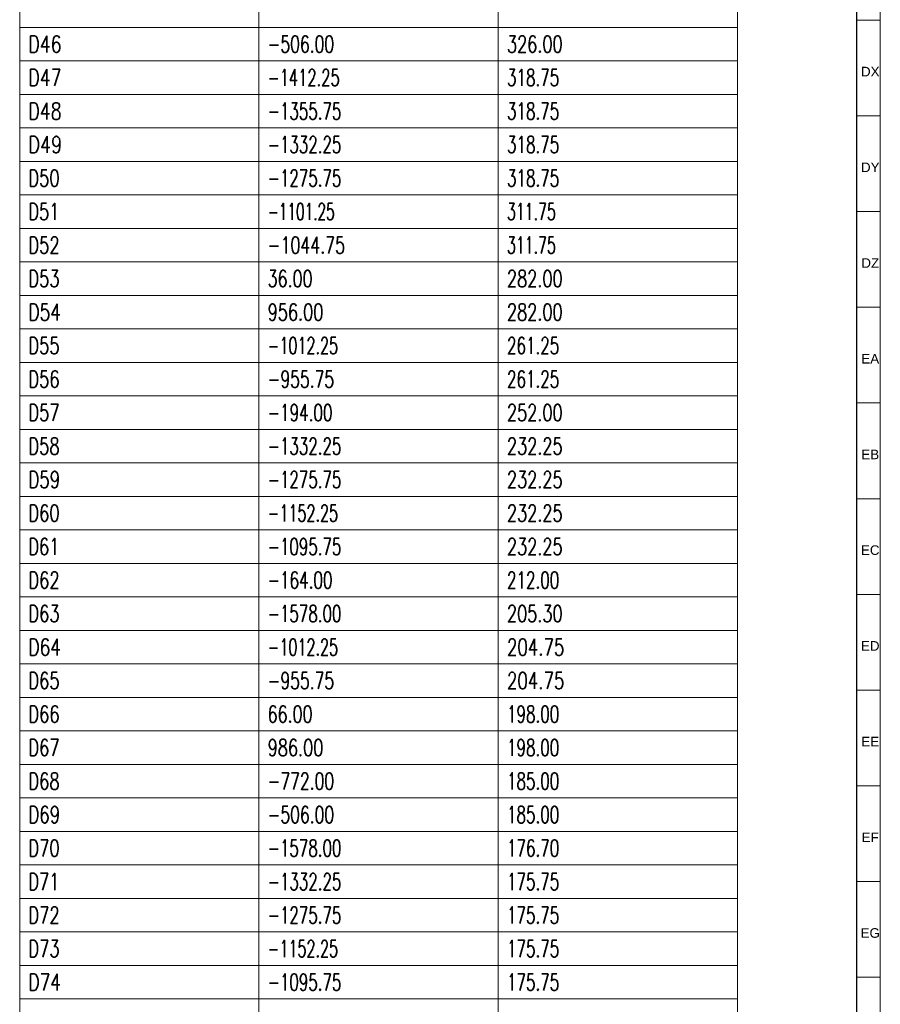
# Model space of a CAD drawing. Header units: millimetres. Extents: x -34 to 6620, y -230 to 4700.
# Tile 157 of 189: x 6438 to 6618, y 2144 to 2350. Entities that reach past the tile are written whole.
import ezdxf

# ---------------------------------------------------------------- set-up
doc = ezdxf.new("R2010")
doc.units = ezdxf.units.MM
doc.layers.add('1', color=7, linetype='Continuous', true_color=0xffffff)
doc.styles.add('Arial Unicode MS', font='Arial Unicode MS')
doc.styles.add('latin_extended', font='simplex.shx')

# ---------------------------------------------------------------- blocks, each defined once
blk = doc.blocks.new('TabularNote3')
at = {"layer": '1', "color": 163, "linetype": 'Continuous', "lineweight": 18}
for p, q in [((6438.170042, 2355.48561), (6438.170042, 2348.48561)), ((6488.170042, 2355.48561), (6488.170042, 2348.48561)), ((6538.170042, 2355.48561), (6538.170042, 2348.48561)), ((6588.170042, 2355.48561), (6588.170042, 2348.48561)), ((6438.170042, 2348.48561), (6488.170042, 2348.48561)), ((6438.170042, 2348.48561), (6438.170042, 2341.48561)), ((6488.170042, 2348.48561), (6538.170042, 2348.48561)), ((6488.170042, 2348.48561), (6488.170042, 2341.48561)), ((6538.170042, 2348.48561), (6588.170042, 2348.48561)), ((6538.170042, 2348.48561), (6538.170042, 2341.48561)), ((6588.170042, 2348.48561), (6588.170042, 2341.48561)), ((6438.170042, 2341.48561), (6488.170042, 2341.48561)), ((6438.170042, 2341.48561), (6438.170042, 2334.48561)), ((6488.170042, 2341.48561), (6538.170042, 2341.48561)), ((6488.170042, 2341.48561), (6488.170042, 2334.48561)), ((6538.170042, 2341.48561), (6588.170042, 2341.48561)), ((6538.170042, 2341.48561), (6538.170042, 2334.48561)), ((6588.170042, 2341.48561), (6588.170042, 2334.48561)), ((6438.170042, 2334.48561), (6488.170042, 2334.48561)), ((6438.170042, 2334.48561), (6438.170042, 2327.48561)), ((6488.170042, 2334.48561), (6538.170042, 2334.48561)), ((6488.170042, 2334.48561), (6488.170042, 2327.48561)), ((6538.170042, 2334.48561), (6588.170042, 2334.48561)), ((6538.170042, 2334.48561), (6538.170042, 2327.48561)), ((6588.170042, 2334.48561), (6588.170042, 2327.48561)), ((6438.170042, 2327.48561), (6488.170042, 2327.48561)), ((6438.170042, 2327.48561), (6438.170042, 2320.48561)), ((6488.170042, 2327.48561), (6538.170042, 2327.48561)), ((6488.170042, 2327.48561), (6488.170042, 2320.48561)), ((6538.170042, 2327.48561), (6588.170042, 2327.48561)), ((6538.170042, 2327.48561), (6538.170042, 2320.48561)), ((6588.170042, 2327.48561), (6588.170042, 2320.48561)), ((6438.170042, 2320.48561), (6488.170042, 2320.48561)), ((6438.170042, 2320.48561), (6438.170042, 2313.48561)), ((6488.170042, 2320.48561), (6538.170042, 2320.48561)), ((6488.170042, 2320.48561), (6488.170042, 2313.48561)), ((6538.170042, 2320.48561), (6588.170042, 2320.48561)), ((6538.170042, 2320.48561), (6538.170042, 2313.48561)), ((6588.170042, 2320.48561), (6588.170042, 2313.48561)), ((6438.170042, 2313.48561), (6488.170042, 2313.48561)), ((6438.170042, 2313.48561), (6438.170042, 2306.48561)), ((6488.170042, 2313.48561), (6538.170042, 2313.48561)), ((6488.170042, 2313.48561), (6488.170042, 2306.48561)), ((6538.170042, 2313.48561), (6588.170042, 2313.48561)), ((6538.170042, 2313.48561), (6538.170042, 2306.48561)), ((6588.170042, 2313.48561), (6588.170042, 2306.48561)), ((6438.170042, 2306.48561), (6488.170042, 2306.48561)), ((6438.170042, 2306.48561), (6438.170042, 2299.48561)), ((6488.170042, 2306.48561), (6538.170042, 2306.48561)), ((6488.170042, 2306.48561), (6488.170042, 2299.48561)), ((6538.170042, 2306.48561), (6588.170042, 2306.48561)), ((6538.170042, 2306.48561), (6538.170042, 2299.48561)), ((6588.170042, 2306.48561), (6588.170042, 2299.48561)), ((6438.170042, 2299.48561), (6488.170042, 2299.48561)), ((6438.170042, 2299.48561), (6438.170042, 2292.48561)), ((6488.170042, 2299.48561), (6538.170042, 2299.48561)), ((6488.170042, 2299.48561), (6488.170042, 2292.48561)), ((6538.170042, 2299.48561), (6588.170042, 2299.48561)), ((6538.170042, 2299.48561), (6538.170042, 2292.48561)), ((6588.170042, 2299.48561), (6588.170042, 2292.48561)), ((6438.170042, 2292.48561), (6488.170042, 2292.48561)), ((6438.170042, 2292.48561), (6438.170042, 2285.48561)), ((6488.170042, 2292.48561), (6538.170042, 2292.48561)), ((6488.170042, 2292.48561), (6488.170042, 2285.48561)), ((6538.170042, 2292.48561), (6588.170042, 2292.48561)), ((6538.170042, 2292.48561), (6538.170042, 2285.48561)), ((6588.170042, 2292.48561), (6588.170042, 2285.48561)), ((6438.170042, 2285.48561), (6488.170042, 2285.48561)), ((6438.170042, 2285.48561), (6438.170042, 2278.48561)), ((6488.170042, 2285.48561), (6538.170042, 2285.48561)), ((6488.170042, 2285.48561), (6488.170042, 2278.48561)), ((6538.170042, 2285.48561), (6588.170042, 2285.48561)), ((6538.170042, 2285.48561), (6538.170042, 2278.48561)), ((6588.170042, 2285.48561), (6588.170042, 2278.48561)), ((6438.170042, 2278.48561), (6488.170042, 2278.48561)), ((6438.170042, 2278.48561), (6438.170042, 2271.48561)), ((6488.170042, 2278.48561), (6538.170042, 2278.48561)), ((6488.170042, 2278.48561), (6488.170042, 2271.48561)), ((6538.170042, 2278.48561), (6588.170042, 2278.48561)), ((6538.170042, 2278.48561), (6538.170042, 2271.48561)), ((6588.170042, 2278.48561), (6588.170042, 2271.48561)), ((6438.170042, 2271.48561), (6488.170042, 2271.48561)), ((6438.170042, 2271.48561), (6438.170042, 2264.48561)), ((6488.170042, 2271.48561), (6538.170042, 2271.48561)), ((6488.170042, 2271.48561), (6488.170042, 2264.48561)), ((6538.170042, 2271.48561), (6588.170042, 2271.48561)), ((6538.170042, 2271.48561), (6538.170042, 2264.48561)), ((6588.170042, 2271.48561), (6588.170042, 2264.48561)), ((6438.170042, 2264.48561), (6488.170042, 2264.48561)), ((6438.170042, 2264.48561), (6438.170042, 2257.48561)), ((6488.170042, 2264.48561), (6538.170042, 2264.48561)), ((6488.170042, 2264.48561), (6488.170042, 2257.48561)), ((6538.170042, 2264.48561), (6588.170042, 2264.48561)), ((6538.170042, 2264.48561), (6538.170042, 2257.48561)), ((6588.170042, 2264.48561), (6588.170042, 2257.48561)), ((6438.170042, 2257.48561), (6488.170042, 2257.48561)), ((6438.170042, 2257.48561), (6438.170042, 2250.48561)), ((6488.170042, 2257.48561), (6538.170042, 2257.48561)), ((6488.170042, 2257.48561), (6488.170042, 2250.48561)), ((6538.170042, 2257.48561), (6588.170042, 2257.48561)), ((6538.170042, 2257.48561), (6538.170042, 2250.48561)), ((6588.170042, 2257.48561), (6588.170042, 2250.48561)), ((6438.170042, 2250.48561), (6488.170042, 2250.48561)), ((6438.170042, 2250.48561), (6438.170042, 2243.48561)), ((6488.170042, 2250.48561), (6538.170042, 2250.48561)), ((6488.170042, 2250.48561), (6488.170042, 2243.48561)), ((6538.170042, 2250.48561), (6588.170042, 2250.48561)), ((6538.170042, 2250.48561), (6538.170042, 2243.48561)), ((6588.170042, 2250.48561), (6588.170042, 2243.48561)), ((6438.170042, 2243.48561), (6488.170042, 2243.48561)), ((6438.170042, 2243.48561), (6438.170042, 2236.48561)), ((6488.170042, 2243.48561), (6538.170042, 2243.48561)), ((6488.170042, 2243.48561), (6488.170042, 2236.48561)), ((6538.170042, 2243.48561), (6588.170042, 2243.48561)), ((6538.170042, 2243.48561), (6538.170042, 2236.48561)), ((6588.170042, 2243.48561), (6588.170042, 2236.48561)), ((6438.170042, 2236.48561), (6488.170042, 2236.48561)), ((6438.170042, 2236.48561), (6438.170042, 2229.48561)), ((6488.170042, 2236.48561), (6538.170042, 2236.48561)), ((6488.170042, 2236.48561), (6488.170042, 2229.48561)), ((6538.170042, 2236.48561), (6588.170042, 2236.48561)), ((6538.170042, 2236.48561), (6538.170042, 2229.48561)), ((6588.170042, 2236.48561), (6588.170042, 2229.48561)), ((6438.170042, 2229.48561), (6488.170042, 2229.48561)), ((6438.170042, 2229.48561), (6438.170042, 2222.48561)), ((6488.170042, 2229.48561), (6538.170042, 2229.48561)), ((6488.170042, 2229.48561), (6488.170042, 2222.48561)), ((6538.170042, 2229.48561), (6588.170042, 2229.48561)), ((6538.170042, 2229.48561), (6538.170042, 2222.48561)), ((6588.170042, 2229.48561), (6588.170042, 2222.48561)), ((6438.170042, 2222.48561), (6488.170042, 2222.48561)), ((6438.170042, 2222.48561), (6438.170042, 2215.48561)), ((6488.170042, 2222.48561), (6538.170042, 2222.48561)), ((6488.170042, 2222.48561), (6488.170042, 2215.48561)), ((6538.170042, 2222.48561), (6588.170042, 2222.48561)), ((6538.170042, 2222.48561), (6538.170042, 2215.48561)), ((6588.170042, 2222.48561), (6588.170042, 2215.48561)), ((6438.170042, 2215.48561), (6488.170042, 2215.48561)), ((6438.170042, 2215.48561), (6438.170042, 2208.48561)), ((6488.170042, 2215.48561), (6538.170042, 2215.48561)), ((6488.170042, 2215.48561), (6488.170042, 2208.48561)), ((6538.170042, 2215.48561), (6588.170042, 2215.48561)), ((6538.170042, 2215.48561), (6538.170042, 2208.48561)), ((6588.170042, 2215.48561), (6588.170042, 2208.48561)), ((6438.170042, 2208.48561), (6488.170042, 2208.48561)), ((6438.170042, 2208.48561), (6438.170042, 2201.48561)), ((6488.170042, 2208.48561), (6538.170042, 2208.48561)), ((6488.170042, 2208.48561), (6488.170042, 2201.48561)), ((6538.170042, 2208.48561), (6588.170042, 2208.48561)), ((6538.170042, 2208.48561), (6538.170042, 2201.48561)), ((6588.170042, 2208.48561), (6588.170042, 2201.48561)), ((6438.170042, 2201.48561), (6488.170042, 2201.48561)), ((6438.170042, 2201.48561), (6438.170042, 2194.48561)), ((6488.170042, 2201.48561), (6538.170042, 2201.48561)), ((6488.170042, 2201.48561), (6488.170042, 2194.48561)), ((6538.170042, 2201.48561), (6588.170042, 2201.48561)), ((6538.170042, 2201.48561), (6538.170042, 2194.48561)), ((6588.170042, 2201.48561), (6588.170042, 2194.48561)), ((6438.170042, 2194.48561), (6488.170042, 2194.48561)), ((6438.170042, 2194.48561), (6438.170042, 2187.48561)), ((6488.170042, 2194.48561), (6538.170042, 2194.48561)), ((6488.170042, 2194.48561), (6488.170042, 2187.48561)), ((6538.170042, 2194.48561), (6588.170042, 2194.48561)), ((6538.170042, 2194.48561), (6538.170042, 2187.48561)), ((6588.170042, 2194.48561), (6588.170042, 2187.48561)), ((6438.170042, 2187.48561), (6488.170042, 2187.48561)), ((6438.170042, 2187.48561), (6438.170042, 2180.48561)), ((6488.170042, 2187.48561), (6538.170042, 2187.48561)), ((6488.170042, 2187.48561), (6488.170042, 2180.48561)), ((6538.170042, 2187.48561), (6588.170042, 2187.48561)), ((6538.170042, 2187.48561), (6538.170042, 2180.48561)), ((6588.170042, 2187.48561), (6588.170042, 2180.48561)), ((6438.170042, 2180.48561), (6488.170042, 2180.48561)), ((6438.170042, 2180.48561), (6438.170042, 2173.48561)), ((6488.170042, 2180.48561), (6538.170042, 2180.48561)), ((6488.170042, 2180.48561), (6488.170042, 2173.48561)), ((6538.170042, 2180.48561), (6588.170042, 2180.48561)), ((6538.170042, 2180.48561), (6538.170042, 2173.48561)), ((6588.170042, 2180.48561), (6588.170042, 2173.48561)), ((6438.170042, 2173.48561), (6488.170042, 2173.48561)), ((6438.170042, 2173.48561), (6438.170042, 2166.48561)), ((6488.170042, 2173.48561), (6538.170042, 2173.48561)), ((6488.170042, 2173.48561), (6488.170042, 2166.48561)), ((6538.170042, 2173.48561), (6588.170042, 2173.48561)), ((6538.170042, 2173.48561), (6538.170042, 2166.48561)), ((6588.170042, 2173.48561), (6588.170042, 2166.48561)), ((6438.170042, 2166.48561), (6488.170042, 2166.48561)), ((6438.170042, 2166.48561), (6438.170042, 2159.48561)), ((6488.170042, 2166.48561), (6538.170042, 2166.48561)), ((6488.170042, 2166.48561), (6488.170042, 2159.48561)), ((6538.170042, 2166.48561), (6588.170042, 2166.48561)), ((6538.170042, 2166.48561), (6538.170042, 2159.48561)), ((6588.170042, 2166.48561), (6588.170042, 2159.48561)), ((6438.170042, 2159.48561), (6488.170042, 2159.48561)), ((6438.170042, 2159.48561), (6438.170042, 2152.48561)), ((6488.170042, 2159.48561), (6538.170042, 2159.48561)), ((6488.170042, 2159.48561), (6488.170042, 2152.48561)), ((6538.170042, 2159.48561), (6588.170042, 2159.48561)), ((6538.170042, 2159.48561), (6538.170042, 2152.48561)), ((6588.170042, 2159.48561), (6588.170042, 2152.48561)), ((6438.170042, 2152.48561), (6488.170042, 2152.48561)), ((6438.170042, 2152.48561), (6438.170042, 2145.48561)), ((6488.170042, 2152.48561), (6538.170042, 2152.48561)), ((6488.170042, 2152.48561), (6488.170042, 2145.48561)), ((6538.170042, 2152.48561), (6588.170042, 2152.48561)), ((6538.170042, 2152.48561), (6538.170042, 2145.48561)), ((6588.170042, 2152.48561), (6588.170042, 2145.48561)), ((6438.170042, 2145.48561), (6488.170042, 2145.48561)), ((6438.170042, 2145.48561), (6438.170042, 2138.48561)), ((6488.170042, 2145.48561), (6538.170042, 2145.48561)), ((6488.170042, 2145.48561), (6488.170042, 2138.48561)), ((6538.170042, 2145.48561), (6588.170042, 2145.48561)), ((6538.170042, 2145.48561), (6538.170042, 2138.48561)), ((6588.170042, 2145.48561), (6588.170042, 2138.48561))]:
    blk.add_line(p, q, dxfattribs=at)
at = {"layer": '1', "color": 2, "linetype": 'Continuous', "lineweight": 13, "char_height": 3.5, "attachment_point": 4, "line_spacing_factor": 0.963855, "style": 'latin_extended'}
for s, insert in [('\\W0.7581;D46', (6439.987542, 2344.98561)), ('\\W0.6809;-506.00', (6489.987542, 2344.98561)), ('\\W0.7053;326.00', (6539.987542, 2344.98561)), ('\\W0.7581;D47', (6439.987542, 2337.98561)), ('\\W0.6434;-1412.25', (6489.987542, 2337.98561)), ('\\W0.6624;318.75', (6539.987542, 2337.98561)), ('\\W0.7581;D48', (6439.987542, 2330.98561)), ('\\W0.6584;-1355.75', (6489.987542, 2330.98561)), ('\\W0.6624;318.75', (6539.987542, 2330.98561)), ('\\W0.7714;D49', (6439.987542, 2323.98561)), ('\\W0.6584;-1332.25', (6489.987542, 2323.98561)), ('\\W0.6624;318.75', (6539.987542, 2323.98561)), ('\\W0.7128;D50', (6439.987542, 2316.98561)), ('\\W0.6584;-1275.75', (6489.987542, 2316.98561)), ('\\W0.6624;318.75', (6539.987542, 2316.98561)), ('\\W0.7067;D51', (6439.987542, 2309.98561)), ('\\W0.5983;-1101.25', (6489.987542, 2309.98561)), ('\\W0.6195;311.75', (6539.987542, 2309.98561)), ('\\W0.7128;D52', (6439.987542, 2302.98561)), ('\\W0.6906;-1044.75', (6489.987542, 2302.98561)), ('\\W0.6195;311.75', (6539.987542, 2302.98561)), ('\\W0.7128;D53', (6439.987542, 2295.98561)), ('\\W0.6940;36.00', (6489.987542, 2295.98561)), ('\\W0.7053;282.00', (6539.987542, 2295.98561)), ('\\W0.7452;D54', (6439.987542, 2288.98561)), ('\\W0.7053;956.00', (6489.987542, 2288.98561)), ('\\W0.7053;282.00', (6539.987542, 2288.98561)), ('\\W0.7128;D55', (6439.987542, 2281.98561)), ('\\W0.6284;-1012.25', (6489.987542, 2281.98561)), ('\\W0.6624;261.25', (6539.987542, 2281.98561)), ('\\W0.7128;D56', (6439.987542, 2274.98561)), ('\\W0.6809;-955.75', (6489.987542, 2274.98561)), ('\\W0.6624;261.25', (6539.987542, 2274.98561)), ('\\W0.7128;D57', (6439.987542, 2267.98561)), ('\\W0.6637;-194.00', (6489.987542, 2267.98561)), ('\\W0.7053;252.00', (6539.987542, 2267.98561)), ('\\W0.7128;D58', (6439.987542, 2260.98561)), ('\\W0.6584;-1332.25', (6489.987542, 2260.98561)), ('\\W0.7053;232.25', (6539.987542, 2260.98561)), ('\\W0.7253;D59', (6439.987542, 2253.98561)), ('\\W0.6584;-1275.75', (6489.987542, 2253.98561)), ('\\W0.7053;232.25', (6539.987542, 2253.98561)), ('\\W0.7128;D60', (6439.987542, 2246.98561)), ('\\W0.6284;-1152.25', (6489.987542, 2246.98561)), ('\\W0.7053;232.25', (6539.987542, 2246.98561)), ('\\W0.7067;D61', (6439.987542, 2239.98561)), ('\\W0.6584;-1095.75', (6489.987542, 2239.98561)), ('\\W0.7053;232.25', (6539.987542, 2239.98561)), ('\\W0.7128;D62', (6439.987542, 2232.98561)), ('\\W0.6637;-164.00', (6489.987542, 2232.98561)), ('\\W0.6624;212.00', (6539.987542, 2232.98561)), ('\\W0.7128;D63', (6439.987542, 2225.98561)), ('\\W0.6584;-1578.00', (6489.987542, 2225.98561)), ('\\W0.7053;205.30', (6539.987542, 2225.98561)), ('\\W0.7452;D64', (6439.987542, 2218.98561)), ('\\W0.6284;-1012.25', (6489.987542, 2218.98561)), ('\\W0.7268;204.75', (6539.987542, 2218.98561)), ('\\W0.7128;D65', (6439.987542, 2211.98561)), ('\\W0.6809;-955.75', (6489.987542, 2211.98561)), ('\\W0.7268;204.75', (6539.987542, 2211.98561)), ('\\W0.7128;D66', (6439.987542, 2204.98561)), ('\\W0.6940;66.00', (6489.987542, 2204.98561)), ('\\W0.6624;198.00', (6539.987542, 2204.98561)), ('\\W0.7128;D67', (6439.987542, 2197.98561)), ('\\W0.7053;986.00', (6489.987542, 2197.98561)), ('\\W0.6624;198.00', (6539.987542, 2197.98561)), ('\\W0.7128;D68', (6439.987542, 2190.98561)), ('\\W0.6809;-772.00', (6489.987542, 2190.98561)), ('\\W0.6624;185.00', (6539.987542, 2190.98561)), ('\\W0.7253;D69', (6439.987542, 2183.98561)), ('\\W0.6809;-506.00', (6489.987542, 2183.98561)), ('\\W0.6624;185.00', (6539.987542, 2183.98561)), ('\\W0.7128;D70', (6439.987542, 2176.98561)), ('\\W0.6584;-1578.00', (6489.987542, 2176.98561)), ('\\W0.6624;176.70', (6539.987542, 2176.98561)), ('\\W0.7067;D71', (6439.987542, 2169.98561)), ('\\W0.6584;-1332.25', (6489.987542, 2169.98561)), ('\\W0.6624;175.75', (6539.987542, 2169.98561)), ('\\W0.7128;D72', (6439.987542, 2162.98561)), ('\\W0.6584;-1275.75', (6489.987542, 2162.98561)), ('\\W0.6624;175.75', (6539.987542, 2162.98561)), ('\\W0.7128;D73', (6439.987542, 2155.98561)), ('\\W0.6284;-1152.25', (6489.987542, 2155.98561)), ('\\W0.6624;175.75', (6539.987542, 2155.98561)), ('\\W0.7452;D74', (6439.987542, 2148.98561)), ('\\W0.6584;-1095.75', (6489.987542, 2148.98561)), ('\\W0.6624;175.75', (6539.987542, 2148.98561))]:
    blk.add_mtext(s, dxfattribs=dict(at, insert=insert))
blk = doc.blocks.new('TabularNote5')
at = {"layer": '1', "color": 163, "linetype": 'Continuous', "lineweight": 18}
for p, q in [((6438.170042, 2355.48561), (6438.170042, 2348.48561)), ((6488.170042, 2355.48561), (6488.170042, 2348.48561)), ((6538.170042, 2355.48561), (6538.170042, 2348.48561)), ((6588.170042, 2355.48561), (6588.170042, 2348.48561)), ((6438.170042, 2348.48561), (6488.170042, 2348.48561)), ((6438.170042, 2348.48561), (6438.170042, 2341.48561)), ((6488.170042, 2348.48561), (6538.170042, 2348.48561)), ((6488.170042, 2348.48561), (6488.170042, 2341.48561)), ((6538.170042, 2348.48561), (6588.170042, 2348.48561)), ((6538.170042, 2348.48561), (6538.170042, 2341.48561)), ((6588.170042, 2348.48561), (6588.170042, 2341.48561)), ((6438.170042, 2341.48561), (6488.170042, 2341.48561)), ((6438.170042, 2341.48561), (6438.170042, 2334.48561)), ((6488.170042, 2341.48561), (6538.170042, 2341.48561)), ((6488.170042, 2341.48561), (6488.170042, 2334.48561)), ((6538.170042, 2341.48561), (6588.170042, 2341.48561)), ((6538.170042, 2341.48561), (6538.170042, 2334.48561)), ((6588.170042, 2341.48561), (6588.170042, 2334.48561)), ((6438.170042, 2334.48561), (6488.170042, 2334.48561)), ((6438.170042, 2334.48561), (6438.170042, 2327.48561)), ((6488.170042, 2334.48561), (6538.170042, 2334.48561)), ((6488.170042, 2334.48561), (6488.170042, 2327.48561)), ((6538.170042, 2334.48561), (6588.170042, 2334.48561)), ((6538.170042, 2334.48561), (6538.170042, 2327.48561)), ((6588.170042, 2334.48561), (6588.170042, 2327.48561)), ((6438.170042, 2327.48561), (6488.170042, 2327.48561)), ((6438.170042, 2327.48561), (6438.170042, 2320.48561)), ((6488.170042, 2327.48561), (6538.170042, 2327.48561)), ((6488.170042, 2327.48561), (6488.170042, 2320.48561)), ((6538.170042, 2327.48561), (6588.170042, 2327.48561)), ((6538.170042, 2327.48561), (6538.170042, 2320.48561)), ((6588.170042, 2327.48561), (6588.170042, 2320.48561)), ((6438.170042, 2320.48561), (6488.170042, 2320.48561)), ((6438.170042, 2320.48561), (6438.170042, 2313.48561)), ((6488.170042, 2320.48561), (6538.170042, 2320.48561)), ((6488.170042, 2320.48561), (6488.170042, 2313.48561)), ((6538.170042, 2320.48561), (6588.170042, 2320.48561)), ((6538.170042, 2320.48561), (6538.170042, 2313.48561)), ((6588.170042, 2320.48561), (6588.170042, 2313.48561)), ((6438.170042, 2313.48561), (6488.170042, 2313.48561)), ((6438.170042, 2313.48561), (6438.170042, 2306.48561)), ((6488.170042, 2313.48561), (6538.170042, 2313.48561)), ((6488.170042, 2313.48561), (6488.170042, 2306.48561)), ((6538.170042, 2313.48561), (6588.170042, 2313.48561)), ((6538.170042, 2313.48561), (6538.170042, 2306.48561)), ((6588.170042, 2313.48561), (6588.170042, 2306.48561)), ((6438.170042, 2306.48561), (6488.170042, 2306.48561)), ((6438.170042, 2306.48561), (6438.170042, 2299.48561)), ((6488.170042, 2306.48561), (6538.170042, 2306.48561)), ((6488.170042, 2306.48561), (6488.170042, 2299.48561)), ((6538.170042, 2306.48561), (6588.170042, 2306.48561)), ((6538.170042, 2306.48561), (6538.170042, 2299.48561)), ((6588.170042, 2306.48561), (6588.170042, 2299.48561)), ((6438.170042, 2299.48561), (6488.170042, 2299.48561)), ((6438.170042, 2299.48561), (6438.170042, 2292.48561)), ((6488.170042, 2299.48561), (6538.170042, 2299.48561)), ((6488.170042, 2299.48561), (6488.170042, 2292.48561)), ((6538.170042, 2299.48561), (6588.170042, 2299.48561)), ((6538.170042, 2299.48561), (6538.170042, 2292.48561)), ((6588.170042, 2299.48561), (6588.170042, 2292.48561)), ((6438.170042, 2292.48561), (6488.170042, 2292.48561)), ((6438.170042, 2292.48561), (6438.170042, 2285.48561)), ((6488.170042, 2292.48561), (6538.170042, 2292.48561)), ((6488.170042, 2292.48561), (6488.170042, 2285.48561)), ((6538.170042, 2292.48561), (6588.170042, 2292.48561)), ((6538.170042, 2292.48561), (6538.170042, 2285.48561)), ((6588.170042, 2292.48561), (6588.170042, 2285.48561)), ((6438.170042, 2285.48561), (6488.170042, 2285.48561)), ((6438.170042, 2285.48561), (6438.170042, 2278.48561)), ((6488.170042, 2285.48561), (6538.170042, 2285.48561)), ((6488.170042, 2285.48561), (6488.170042, 2278.48561)), ((6538.170042, 2285.48561), (6588.170042, 2285.48561)), ((6538.170042, 2285.48561), (6538.170042, 2278.48561)), ((6588.170042, 2285.48561), (6588.170042, 2278.48561)), ((6438.170042, 2278.48561), (6488.170042, 2278.48561)), ((6438.170042, 2278.48561), (6438.170042, 2271.48561)), ((6488.170042, 2278.48561), (6538.170042, 2278.48561)), ((6488.170042, 2278.48561), (6488.170042, 2271.48561)), ((6538.170042, 2278.48561), (6588.170042, 2278.48561)), ((6538.170042, 2278.48561), (6538.170042, 2271.48561)), ((6588.170042, 2278.48561), (6588.170042, 2271.48561)), ((6438.170042, 2271.48561), (6488.170042, 2271.48561)), ((6438.170042, 2271.48561), (6438.170042, 2264.48561)), ((6488.170042, 2271.48561), (6538.170042, 2271.48561)), ((6488.170042, 2271.48561), (6488.170042, 2264.48561)), ((6538.170042, 2271.48561), (6588.170042, 2271.48561)), ((6538.170042, 2271.48561), (6538.170042, 2264.48561)), ((6588.170042, 2271.48561), (6588.170042, 2264.48561)), ((6438.170042, 2264.48561), (6488.170042, 2264.48561)), ((6438.170042, 2264.48561), (6438.170042, 2257.48561)), ((6488.170042, 2264.48561), (6538.170042, 2264.48561)), ((6488.170042, 2264.48561), (6488.170042, 2257.48561)), ((6538.170042, 2264.48561), (6588.170042, 2264.48561)), ((6538.170042, 2264.48561), (6538.170042, 2257.48561)), ((6588.170042, 2264.48561), (6588.170042, 2257.48561)), ((6438.170042, 2257.48561), (6488.170042, 2257.48561)), ((6438.170042, 2257.48561), (6438.170042, 2250.48561)), ((6488.170042, 2257.48561), (6538.170042, 2257.48561)), ((6488.170042, 2257.48561), (6488.170042, 2250.48561)), ((6538.170042, 2257.48561), (6588.170042, 2257.48561)), ((6538.170042, 2257.48561), (6538.170042, 2250.48561)), ((6588.170042, 2257.48561), (6588.170042, 2250.48561)), ((6438.170042, 2250.48561), (6488.170042, 2250.48561)), ((6438.170042, 2250.48561), (6438.170042, 2243.48561)), ((6488.170042, 2250.48561), (6538.170042, 2250.48561)), ((6488.170042, 2250.48561), (6488.170042, 2243.48561)), ((6538.170042, 2250.48561), (6588.170042, 2250.48561)), ((6538.170042, 2250.48561), (6538.170042, 2243.48561)), ((6588.170042, 2250.48561), (6588.170042, 2243.48561)), ((6438.170042, 2243.48561), (6488.170042, 2243.48561)), ((6438.170042, 2243.48561), (6438.170042, 2236.48561)), ((6488.170042, 2243.48561), (6538.170042, 2243.48561)), ((6488.170042, 2243.48561), (6488.170042, 2236.48561)), ((6538.170042, 2243.48561), (6588.170042, 2243.48561)), ((6538.170042, 2243.48561), (6538.170042, 2236.48561)), ((6588.170042, 2243.48561), (6588.170042, 2236.48561)), ((6438.170042, 2236.48561), (6488.170042, 2236.48561)), ((6438.170042, 2236.48561), (6438.170042, 2229.48561)), ((6488.170042, 2236.48561), (6538.170042, 2236.48561)), ((6488.170042, 2236.48561), (6488.170042, 2229.48561)), ((6538.170042, 2236.48561), (6588.170042, 2236.48561)), ((6538.170042, 2236.48561), (6538.170042, 2229.48561)), ((6588.170042, 2236.48561), (6588.170042, 2229.48561)), ((6438.170042, 2229.48561), (6488.170042, 2229.48561)), ((6438.170042, 2229.48561), (6438.170042, 2222.48561)), ((6488.170042, 2229.48561), (6538.170042, 2229.48561)), ((6488.170042, 2229.48561), (6488.170042, 2222.48561)), ((6538.170042, 2229.48561), (6588.170042, 2229.48561)), ((6538.170042, 2229.48561), (6538.170042, 2222.48561)), ((6588.170042, 2229.48561), (6588.170042, 2222.48561)), ((6438.170042, 2222.48561), (6488.170042, 2222.48561)), ((6438.170042, 2222.48561), (6438.170042, 2215.48561)), ((6488.170042, 2222.48561), (6538.170042, 2222.48561)), ((6488.170042, 2222.48561), (6488.170042, 2215.48561)), ((6538.170042, 2222.48561), (6588.170042, 2222.48561)), ((6538.170042, 2222.48561), (6538.170042, 2215.48561)), ((6588.170042, 2222.48561), (6588.170042, 2215.48561)), ((6438.170042, 2215.48561), (6488.170042, 2215.48561)), ((6438.170042, 2215.48561), (6438.170042, 2208.48561)), ((6488.170042, 2215.48561), (6538.170042, 2215.48561)), ((6488.170042, 2215.48561), (6488.170042, 2208.48561)), ((6538.170042, 2215.48561), (6588.170042, 2215.48561)), ((6538.170042, 2215.48561), (6538.170042, 2208.48561)), ((6588.170042, 2215.48561), (6588.170042, 2208.48561)), ((6438.170042, 2208.48561), (6488.170042, 2208.48561)), ((6438.170042, 2208.48561), (6438.170042, 2201.48561)), ((6488.170042, 2208.48561), (6538.170042, 2208.48561)), ((6488.170042, 2208.48561), (6488.170042, 2201.48561)), ((6538.170042, 2208.48561), (6588.170042, 2208.48561)), ((6538.170042, 2208.48561), (6538.170042, 2201.48561)), ((6588.170042, 2208.48561), (6588.170042, 2201.48561)), ((6438.170042, 2201.48561), (6488.170042, 2201.48561)), ((6438.170042, 2201.48561), (6438.170042, 2194.48561)), ((6488.170042, 2201.48561), (6538.170042, 2201.48561)), ((6488.170042, 2201.48561), (6488.170042, 2194.48561)), ((6538.170042, 2201.48561), (6588.170042, 2201.48561)), ((6538.170042, 2201.48561), (6538.170042, 2194.48561)), ((6588.170042, 2201.48561), (6588.170042, 2194.48561)), ((6438.170042, 2194.48561), (6488.170042, 2194.48561)), ((6438.170042, 2194.48561), (6438.170042, 2187.48561)), ((6488.170042, 2194.48561), (6538.170042, 2194.48561)), ((6488.170042, 2194.48561), (6488.170042, 2187.48561)), ((6538.170042, 2194.48561), (6588.170042, 2194.48561)), ((6538.170042, 2194.48561), (6538.170042, 2187.48561)), ((6588.170042, 2194.48561), (6588.170042, 2187.48561)), ((6438.170042, 2187.48561), (6488.170042, 2187.48561)), ((6438.170042, 2187.48561), (6438.170042, 2180.48561)), ((6488.170042, 2187.48561), (6538.170042, 2187.48561)), ((6488.170042, 2187.48561), (6488.170042, 2180.48561)), ((6538.170042, 2187.48561), (6588.170042, 2187.48561)), ((6538.170042, 2187.48561), (6538.170042, 2180.48561)), ((6588.170042, 2187.48561), (6588.170042, 2180.48561)), ((6438.170042, 2180.48561), (6488.170042, 2180.48561)), ((6438.170042, 2180.48561), (6438.170042, 2173.48561)), ((6488.170042, 2180.48561), (6538.170042, 2180.48561)), ((6488.170042, 2180.48561), (6488.170042, 2173.48561)), ((6538.170042, 2180.48561), (6588.170042, 2180.48561)), ((6538.170042, 2180.48561), (6538.170042, 2173.48561)), ((6588.170042, 2180.48561), (6588.170042, 2173.48561)), ((6438.170042, 2173.48561), (6488.170042, 2173.48561)), ((6438.170042, 2173.48561), (6438.170042, 2166.48561)), ((6488.170042, 2173.48561), (6538.170042, 2173.48561)), ((6488.170042, 2173.48561), (6488.170042, 2166.48561)), ((6538.170042, 2173.48561), (6588.170042, 2173.48561)), ((6538.170042, 2173.48561), (6538.170042, 2166.48561)), ((6588.170042, 2173.48561), (6588.170042, 2166.48561)), ((6438.170042, 2166.48561), (6488.170042, 2166.48561)), ((6438.170042, 2166.48561), (6438.170042, 2159.48561)), ((6488.170042, 2166.48561), (6538.170042, 2166.48561)), ((6488.170042, 2166.48561), (6488.170042, 2159.48561)), ((6538.170042, 2166.48561), (6588.170042, 2166.48561)), ((6538.170042, 2166.48561), (6538.170042, 2159.48561)), ((6588.170042, 2166.48561), (6588.170042, 2159.48561)), ((6438.170042, 2159.48561), (6488.170042, 2159.48561)), ((6438.170042, 2159.48561), (6438.170042, 2152.48561)), ((6488.170042, 2159.48561), (6538.170042, 2159.48561)), ((6488.170042, 2159.48561), (6488.170042, 2152.48561)), ((6538.170042, 2159.48561), (6588.170042, 2159.48561)), ((6538.170042, 2159.48561), (6538.170042, 2152.48561)), ((6588.170042, 2159.48561), (6588.170042, 2152.48561)), ((6438.170042, 2152.48561), (6488.170042, 2152.48561)), ((6438.170042, 2152.48561), (6438.170042, 2145.48561)), ((6488.170042, 2152.48561), (6538.170042, 2152.48561)), ((6488.170042, 2152.48561), (6488.170042, 2145.48561)), ((6538.170042, 2152.48561), (6588.170042, 2152.48561)), ((6538.170042, 2152.48561), (6538.170042, 2145.48561)), ((6588.170042, 2152.48561), (6588.170042, 2145.48561)), ((6438.170042, 2145.48561), (6488.170042, 2145.48561)), ((6438.170042, 2145.48561), (6438.170042, 2138.48561)), ((6488.170042, 2145.48561), (6538.170042, 2145.48561)), ((6488.170042, 2145.48561), (6488.170042, 2138.48561)), ((6538.170042, 2145.48561), (6588.170042, 2145.48561)), ((6538.170042, 2145.48561), (6538.170042, 2138.48561)), ((6588.170042, 2145.48561), (6588.170042, 2138.48561))]:
    blk.add_line(p, q, dxfattribs=at)
at = {"layer": '1', "color": 2, "linetype": 'Continuous', "lineweight": 13, "char_height": 3.5, "attachment_point": 4, "line_spacing_factor": 0.963855, "style": 'latin_extended'}
for s, insert in [('\\W0.7581;D46', (6439.987542, 2344.98561)), ('\\W0.6809;-506.00', (6489.987542, 2344.98561)), ('\\W0.7053;326.00', (6539.987542, 2344.98561)), ('\\W0.7581;D47', (6439.987542, 2337.98561)), ('\\W0.6434;-1412.25', (6489.987542, 2337.98561)), ('\\W0.6624;318.75', (6539.987542, 2337.98561)), ('\\W0.7581;D48', (6439.987542, 2330.98561)), ('\\W0.6584;-1355.75', (6489.987542, 2330.98561)), ('\\W0.6624;318.75', (6539.987542, 2330.98561)), ('\\W0.7714;D49', (6439.987542, 2323.98561)), ('\\W0.6584;-1332.25', (6489.987542, 2323.98561)), ('\\W0.6624;318.75', (6539.987542, 2323.98561)), ('\\W0.7128;D50', (6439.987542, 2316.98561)), ('\\W0.6584;-1275.75', (6489.987542, 2316.98561)), ('\\W0.6624;318.75', (6539.987542, 2316.98561)), ('\\W0.7067;D51', (6439.987542, 2309.98561)), ('\\W0.5983;-1101.25', (6489.987542, 2309.98561)), ('\\W0.6195;311.75', (6539.987542, 2309.98561)), ('\\W0.7128;D52', (6439.987542, 2302.98561)), ('\\W0.6906;-1044.75', (6489.987542, 2302.98561)), ('\\W0.6195;311.75', (6539.987542, 2302.98561)), ('\\W0.7128;D53', (6439.987542, 2295.98561)), ('\\W0.6940;36.00', (6489.987542, 2295.98561)), ('\\W0.7053;282.00', (6539.987542, 2295.98561)), ('\\W0.7452;D54', (6439.987542, 2288.98561)), ('\\W0.7053;956.00', (6489.987542, 2288.98561)), ('\\W0.7053;282.00', (6539.987542, 2288.98561)), ('\\W0.7128;D55', (6439.987542, 2281.98561)), ('\\W0.6284;-1012.25', (6489.987542, 2281.98561)), ('\\W0.6624;261.25', (6539.987542, 2281.98561)), ('\\W0.7128;D56', (6439.987542, 2274.98561)), ('\\W0.6809;-955.75', (6489.987542, 2274.98561)), ('\\W0.6624;261.25', (6539.987542, 2274.98561)), ('\\W0.7128;D57', (6439.987542, 2267.98561)), ('\\W0.6637;-194.00', (6489.987542, 2267.98561)), ('\\W0.7053;252.00', (6539.987542, 2267.98561)), ('\\W0.7128;D58', (6439.987542, 2260.98561)), ('\\W0.6584;-1332.25', (6489.987542, 2260.98561)), ('\\W0.7053;232.25', (6539.987542, 2260.98561)), ('\\W0.7253;D59', (6439.987542, 2253.98561)), ('\\W0.6584;-1275.75', (6489.987542, 2253.98561)), ('\\W0.7053;232.25', (6539.987542, 2253.98561)), ('\\W0.7128;D60', (6439.987542, 2246.98561)), ('\\W0.6284;-1152.25', (6489.987542, 2246.98561)), ('\\W0.7053;232.25', (6539.987542, 2246.98561)), ('\\W0.7067;D61', (6439.987542, 2239.98561)), ('\\W0.6584;-1095.75', (6489.987542, 2239.98561)), ('\\W0.7053;232.25', (6539.987542, 2239.98561)), ('\\W0.7128;D62', (6439.987542, 2232.98561)), ('\\W0.6637;-164.00', (6489.987542, 2232.98561)), ('\\W0.6624;212.00', (6539.987542, 2232.98561)), ('\\W0.7128;D63', (6439.987542, 2225.98561)), ('\\W0.6584;-1578.00', (6489.987542, 2225.98561)), ('\\W0.7053;205.30', (6539.987542, 2225.98561)), ('\\W0.7452;D64', (6439.987542, 2218.98561)), ('\\W0.6284;-1012.25', (6489.987542, 2218.98561)), ('\\W0.7268;204.75', (6539.987542, 2218.98561)), ('\\W0.7128;D65', (6439.987542, 2211.98561)), ('\\W0.6809;-955.75', (6489.987542, 2211.98561)), ('\\W0.7268;204.75', (6539.987542, 2211.98561)), ('\\W0.7128;D66', (6439.987542, 2204.98561)), ('\\W0.6940;66.00', (6489.987542, 2204.98561)), ('\\W0.6624;198.00', (6539.987542, 2204.98561)), ('\\W0.7128;D67', (6439.987542, 2197.98561)), ('\\W0.7053;986.00', (6489.987542, 2197.98561)), ('\\W0.6624;198.00', (6539.987542, 2197.98561)), ('\\W0.7128;D68', (6439.987542, 2190.98561)), ('\\W0.6809;-772.00', (6489.987542, 2190.98561)), ('\\W0.6624;185.00', (6539.987542, 2190.98561)), ('\\W0.7253;D69', (6439.987542, 2183.98561)), ('\\W0.6809;-506.00', (6489.987542, 2183.98561)), ('\\W0.6624;185.00', (6539.987542, 2183.98561)), ('\\W0.7128;D70', (6439.987542, 2176.98561)), ('\\W0.6584;-1578.00', (6489.987542, 2176.98561)), ('\\W0.6624;176.70', (6539.987542, 2176.98561)), ('\\W0.7067;D71', (6439.987542, 2169.98561)), ('\\W0.6584;-1332.25', (6489.987542, 2169.98561)), ('\\W0.6624;175.75', (6539.987542, 2169.98561)), ('\\W0.7128;D72', (6439.987542, 2162.98561)), ('\\W0.6584;-1275.75', (6489.987542, 2162.98561)), ('\\W0.6624;175.75', (6539.987542, 2162.98561)), ('\\W0.7128;D73', (6439.987542, 2155.98561)), ('\\W0.6284;-1152.25', (6489.987542, 2155.98561)), ('\\W0.6624;175.75', (6539.987542, 2155.98561)), ('\\W0.7452;D74', (6439.987542, 2148.98561)), ('\\W0.6584;-1095.75', (6489.987542, 2148.98561)), ('\\W0.6624;175.75', (6539.987542, 2148.98561))]:
    blk.add_mtext(s, dxfattribs=dict(at, insert=insert))

msp = doc.modelspace()

# ---------------------------------------------------------------- linework, layer by layer
at = {"layer": '1', "color": 3, "linetype": 'Continuous', "lineweight": 18}
msp.add_line((6618, 4698), (6618, 2), dxfattribs=at)
at = {"layer": '1', "color": 7, "linetype": 'Continuous', "lineweight": 25}
msp.add_line((6613, 4693), (6613, 7), dxfattribs=at)
at = {"layer": '1', "color": 3, "linetype": 'Continuous', "lineweight": 13}
for p, q in [((6613, 2350), (6614, 2350)), ((6613, 2350), (6618, 2350)), ((6613, 2330), (6618, 2330)), ((6613, 2310), (6618, 2310)), ((6613, 2290), (6618, 2290)), ((6613, 2270), (6618, 2270)), ((6613, 2250), (6618, 2250)), ((6613, 2230), (6618, 2230)), ((6613, 2210), (6618, 2210)), ((6613, 2190), (6618, 2190)), ((6613, 2170), (6618, 2170)), ((6613, 2150), (6618, 2150))]:
    msp.add_line(p, q, dxfattribs=at)

# ---------------------------------------------------------------- block references
at = {"layer": '1', "color": 163, "linetype": 'Continuous', "lineweight": 18}
for name in ['TabularNote3', 'TabularNote5']:
    msp.add_blockref(name, (0, 0), dxfattribs=at)

# ---------------------------------------------------------------- texts
at = {"layer": '1', "color": 3, "linetype": 'Continuous', "lineweight": 13, "char_height": 2, "attachment_point": 7, "line_spacing_factor": 1.069626, "style": 'Arial Unicode MS'}
for s, insert in [('\\W1.0000;DX', (6613.959, 2338.243)), ('\\W1.0000;DY', (6613.959, 2318.243)), ('\\W1.0000;DZ', (6614.038, 2298.243)), ('\\W1.0000;EA', (6614.036, 2278.243)), ('\\W1.0000;EB', (6614.036, 2258.243)), ('\\W1.0000;EC', (6613.959, 2238.226)), ('\\W1.0000;ED', (6613.959, 2218.243)), ('\\W1.0000;EE', (6614.036, 2198.243)), ('\\W1.0000;EF', (6614.115, 2178.243)), ('\\W1.0000;EG', (6613.882, 2158.226))]:
    msp.add_mtext(s, dxfattribs=dict(at, insert=insert))

doc.saveas('drawing.dxf')
